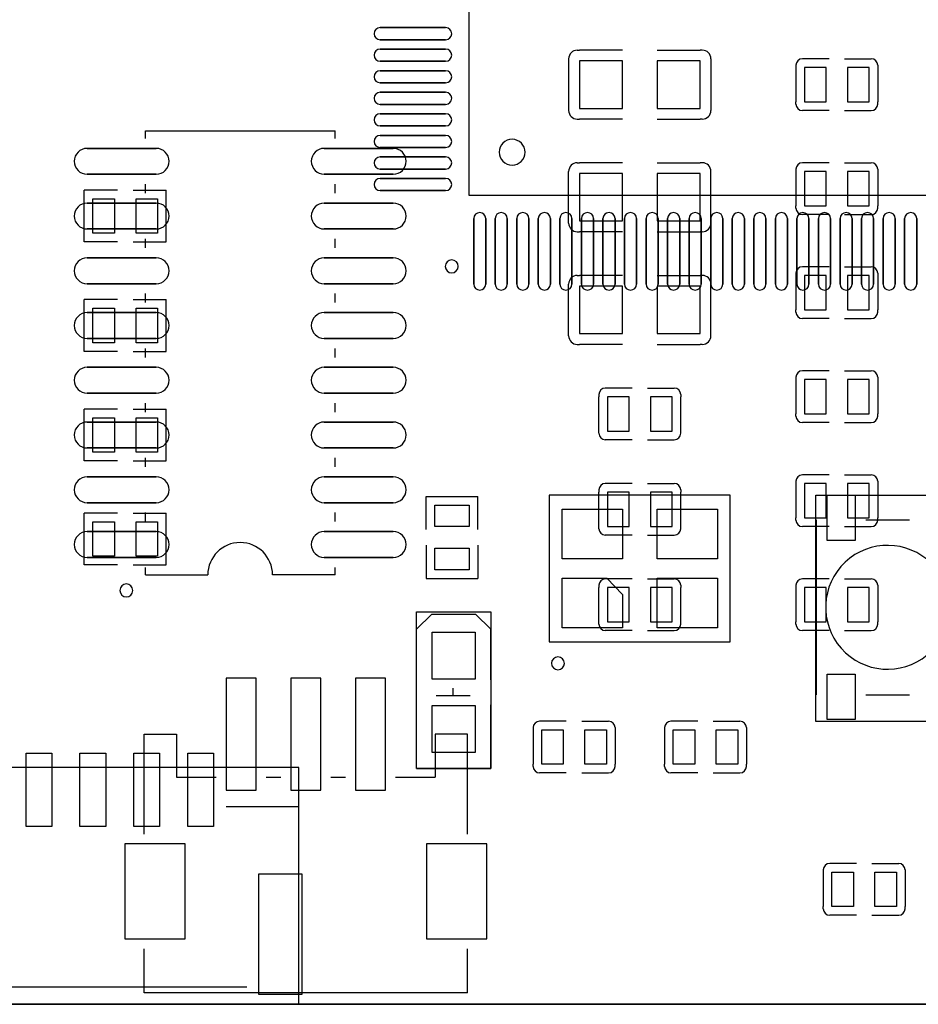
# Model space of a CAD drawing. Extents: x 1330 to 4875, y 412 to 2598.
# Tile 2 of 5: x 2364 to 3184, y 520 to 1419. Entities that reach past the tile are written whole.
import ezdxf

# ---------------------------------------------------------------- set-up
doc = ezdxf.new("R2010")
doc.units = 9
doc.layers.get('0').update_dxf_attribs({"color": 5})
doc.layers.add('图层1', color=255, linetype='Continuous')

msp = doc.modelspace()

# ---------------------------------------------------------------- linework, layer by layer
for points in [[(2773.937, 1751.063), (2773.937, 1258.937), (3266.063, 1258.937), (3266.063, 1751.063), (2773.937, 1751.063)], [(2752.681, 1412.082), (2752.681, 1412.082), (2692.839, 1412.082)], [(2752.681, 1401.058), (2752.681, 1401.058), (2692.839, 1401.058)], [(2752.681, 1392.402), (2752.681, 1392.402), (2692.839, 1392.402)], [(2752.681, 1381.378), (2752.681, 1381.378), (2692.839, 1381.378)], [(2914.247, 1381.654), (2874.877, 1381.654), (2874.877, 1338.346), (2914.247, 1338.346)], [(2985.117, 1381.654), (2945.747, 1381.654), (2945.747, 1338.346), (2985.117, 1338.346)], [(2752.681, 1372.712), (2752.681, 1372.712), (2692.839, 1372.712)], [(3100.154, 1375.745), (3080.469, 1375.745), (3080.469, 1344.249), (3100.154, 1344.249)], [(3139.524, 1375.745), (3119.839, 1375.745), (3119.839, 1344.249), (3139.524, 1344.249)], [(2752.681, 1361.688), (2752.681, 1361.688), (2692.839, 1361.688)], [(2752.681, 1353.032), (2752.681, 1353.032), (2692.839, 1353.032)], [(2752.681, 1342.008), (2752.681, 1342.008), (2692.839, 1342.008)], [(2752.681, 1333.342), (2752.681, 1333.342), (2692.839, 1333.342)], [(2752.681, 1322.318), (2752.681, 1322.318), (2692.839, 1322.318)], [(2752.681, 1313.662), (2752.681, 1313.662), (2692.839, 1313.662)], [(2488.236, 1301.811), (2488.236, 1301.811), (2425.244, 1301.811)], [(2704.766, 1301.811), (2704.766, 1301.811), (2641.774, 1301.811)], [(2752.681, 1302.638), (2752.681, 1302.638), (2692.839, 1302.638)], [(2752.681, 1293.972), (2752.681, 1293.972), (2692.839, 1293.972)], [(2488.236, 1278.189), (2488.236, 1278.189), (2425.244, 1278.189)], [(2704.766, 1278.189), (2704.766, 1278.189), (2641.774, 1278.189)], [(2752.681, 1282.948), (2752.681, 1282.948), (2692.839, 1282.948)], [(2874.883, 1235.472), (2914.253, 1235.472), (2914.253, 1278.78), (2874.883, 1278.78)], [(2945.753, 1235.472), (2985.123, 1235.472), (2985.123, 1278.78), (2945.753, 1278.78)], [(3100.154, 1280.748), (3080.469, 1280.748), (3080.469, 1249.252), (3100.154, 1249.252)], [(3139.524, 1280.748), (3119.839, 1280.748), (3119.839, 1249.252), (3139.524, 1249.252)], [(2752.681, 1274.292), (2752.681, 1274.292), (2692.839, 1274.292)], [(2752.681, 1263.268), (2752.681, 1263.268), (2692.839, 1263.268)], [(2488.236, 1251.811), (2488.236, 1251.811), (2425.244, 1251.811)], [(2450.157, 1224.252), (2430.472, 1224.252), (2430.472, 1255.748), (2450.157, 1255.748)], [(2489.527, 1224.252), (2469.842, 1224.252), (2469.842, 1255.748), (2489.527, 1255.748)], [(2704.766, 1251.811), (2704.766, 1251.811), (2641.774, 1251.811)], [(2778.268, 1237.681), (2778.268, 1237.681), (2778.268, 1177.839)], [(2789.292, 1237.681), (2789.292, 1237.681), (2789.292, 1177.839)], [(2797.948, 1237.681), (2797.948, 1237.681), (2797.948, 1177.839)], [(2808.972, 1237.681), (2808.972, 1237.681), (2808.972, 1177.839)], [(2817.638, 1237.681), (2817.638, 1237.681), (2817.638, 1177.839)], [(2828.662, 1237.681), (2828.662, 1237.681), (2828.662, 1177.839)], [(2837.318, 1237.681), (2837.318, 1237.681), (2837.318, 1177.839)], [(2848.342, 1237.681), (2848.342, 1237.681), (2848.342, 1177.839)], [(2857.008, 1237.681), (2857.008, 1237.681), (2857.008, 1177.839)], [(2868.032, 1237.681), (2868.032, 1237.681), (2868.032, 1177.839)], [(2876.688, 1237.681), (2876.688, 1237.681), (2876.688, 1177.839)], [(2887.712, 1237.681), (2887.712, 1237.681), (2887.712, 1177.839)], [(2896.378, 1237.681), (2896.378, 1237.681), (2896.378, 1177.839)], [(2907.402, 1237.681), (2907.402, 1237.681), (2907.402, 1177.839)], [(2916.058, 1237.681), (2916.058, 1237.681), (2916.058, 1177.839)], [(2927.082, 1237.681), (2927.082, 1237.681), (2927.082, 1177.839)], [(2935.748, 1237.681), (2935.748, 1237.681), (2935.748, 1177.839)], [(2946.772, 1237.681), (2946.772, 1237.681), (2946.772, 1177.839)], [(2955.428, 1237.681), (2955.428, 1237.681), (2955.428, 1177.839)], [(2966.452, 1237.681), (2966.452, 1237.681), (2966.452, 1177.839)], [(2975.118, 1237.681), (2975.118, 1237.681), (2975.118, 1177.839)], [(2986.142, 1237.681), (2986.142, 1237.681), (2986.142, 1177.839)], [(2994.808, 1237.681), (2994.808, 1237.681), (2994.808, 1177.839)], [(3005.832, 1237.681), (3005.832, 1237.681), (3005.832, 1177.839)], [(3014.488, 1237.681), (3014.488, 1237.681), (3014.488, 1177.839)], [(3025.512, 1237.681), (3025.512, 1237.681), (3025.512, 1177.839)], [(3034.178, 1237.681), (3034.178, 1237.681), (3034.178, 1177.839)], [(3045.202, 1237.681), (3045.202, 1237.681), (3045.202, 1177.839)], [(3053.858, 1237.681), (3053.858, 1237.681), (3053.858, 1177.839)], [(3064.882, 1237.681), (3064.882, 1237.681), (3064.882, 1177.839)], [(3073.548, 1237.681), (3073.548, 1237.681), (3073.548, 1177.839)], [(3084.572, 1237.681), (3084.572, 1237.681), (3084.572, 1177.839)], [(3093.228, 1237.681), (3093.228, 1237.681), (3093.228, 1177.839)], [(3104.252, 1237.681), (3104.252, 1237.681), (3104.252, 1177.839)], [(3112.918, 1237.681), (3112.918, 1237.681), (3112.918, 1177.839)], [(3123.942, 1237.681), (3123.942, 1237.681), (3123.942, 1177.839)], [(3132.598, 1237.681), (3132.598, 1237.681), (3132.598, 1177.839)], [(3143.622, 1237.681), (3143.622, 1237.681), (3143.622, 1177.839)], [(3152.288, 1237.681), (3152.288, 1237.681), (3152.288, 1177.839)], [(3163.312, 1237.681), (3163.312, 1237.681), (3163.312, 1177.839)], [(3171.968, 1237.681), (3171.968, 1237.681), (3171.968, 1177.839)], [(3182.992, 1237.681), (3182.992, 1237.681), (3182.992, 1177.839)], [(2488.236, 1228.189), (2488.236, 1228.189), (2425.244, 1228.189)], [(2704.766, 1228.189), (2704.766, 1228.189), (2641.774, 1228.189)], [(2488.236, 1201.811), (2488.236, 1201.811), (2425.244, 1201.811)], [(2704.766, 1201.811), (2704.766, 1201.811), (2641.774, 1201.811)], [(2488.236, 1178.189), (2488.236, 1178.189), (2425.244, 1178.189)], [(2704.766, 1178.189), (2704.766, 1178.189), (2641.774, 1178.189)], [(3100.154, 1185.749), (3080.469, 1185.749), (3080.469, 1154.253), (3100.154, 1154.253)], [(3139.524, 1185.749), (3119.839, 1185.749), (3119.839, 1154.253), (3139.524, 1154.253)], [(2874.883, 1132.596), (2914.253, 1132.596), (2914.253, 1175.904), (2874.883, 1175.904)], [(2945.753, 1132.596), (2985.123, 1132.596), (2985.123, 1175.904), (2945.753, 1175.904)], [(2488.236, 1151.811), (2488.236, 1151.811), (2425.244, 1151.811)], [(2450.157, 1124.252), (2430.472, 1124.252), (2430.472, 1155.748), (2450.157, 1155.748)], [(2489.527, 1124.252), (2469.842, 1124.252), (2469.842, 1155.748), (2489.527, 1155.748)], [(2704.766, 1151.811), (2704.766, 1151.811), (2641.774, 1151.811)], [(2488.236, 1128.189), (2488.236, 1128.189), (2425.244, 1128.189)], [(2704.766, 1128.189), (2704.766, 1128.189), (2641.774, 1128.189)], [(2488.236, 1101.811), (2488.236, 1101.811), (2425.244, 1101.811)], [(2704.766, 1101.811), (2704.766, 1101.811), (2641.774, 1101.811)], [(3100.154, 1090.747), (3080.469, 1090.747), (3080.469, 1059.251), (3100.154, 1059.251)], [(3139.524, 1090.747), (3119.839, 1090.747), (3119.839, 1059.251), (3139.524, 1059.251)], [(2488.236, 1078.189), (2488.236, 1078.189), (2425.244, 1078.189)], [(2704.766, 1078.189), (2704.766, 1078.189), (2641.774, 1078.189)], [(2900.478, 1043.502), (2920.163, 1043.502), (2920.163, 1074.998), (2900.478, 1074.998)], [(2939.848, 1043.502), (2959.533, 1043.502), (2959.533, 1074.998), (2939.848, 1074.998)], [(2450.157, 1024.252), (2430.472, 1024.252), (2430.472, 1055.748), (2450.157, 1055.748)], [(2489.527, 1024.252), (2469.842, 1024.252), (2469.842, 1055.748), (2489.527, 1055.748)], [(2488.236, 1051.811), (2488.236, 1051.811), (2425.244, 1051.811)], [(2704.766, 1051.811), (2704.766, 1051.811), (2641.774, 1051.811)], [(2488.236, 1028.189), (2488.236, 1028.189), (2425.244, 1028.189)], [(2704.766, 1028.189), (2704.766, 1028.189), (2641.774, 1028.189)], [(2488.236, 1001.811), (2488.236, 1001.811), (2425.244, 1001.811)], [(2704.766, 1001.811), (2704.766, 1001.811), (2641.774, 1001.811)], [(3100.154, 995.745), (3080.469, 995.745), (3080.469, 964.249), (3100.154, 964.249)], [(3139.524, 995.745), (3119.839, 995.745), (3119.839, 964.249), (3139.524, 964.249)], [(2847.319, 851.143), (3012.673, 851.143), (3012.673, 985.001), (2847.319, 985.001), (2847.319, 851.143)], [(2900.478, 956.379), (2920.163, 956.379), (2920.163, 987.875), (2900.478, 987.875)], [(2939.848, 956.379), (2959.533, 956.379), (2959.533, 987.875), (2939.848, 987.875)], [(3126.822, 943.661), (3101.232, 943.661), (3101.232, 984.999), (3126.822, 984.999)], [(2488.236, 978.189), (2488.236, 978.189), (2425.244, 978.189)], [(2704.766, 978.189), (2704.766, 978.189), (2641.774, 978.189)], [(2742.799, 956.296), (2742.799, 975.981), (2774.295, 975.981), (2774.295, 956.296)], [(2859.127, 972.21), (2914.245, 972.21), (2914.245, 926.934), (2859.127, 926.934)], [(2945.747, 972.21), (3000.865, 972.21), (3000.865, 926.934), (2945.747, 926.934)], [(2450.157, 929.252), (2430.472, 929.252), (2430.472, 960.748), (2450.157, 960.748)], [(2489.527, 929.252), (2469.842, 929.252), (2469.842, 960.748), (2489.527, 960.748)], [(2488.236, 951.811), (2488.236, 951.811), (2425.244, 951.811)], [(2704.766, 951.811), (2704.766, 951.811), (2641.774, 951.811)], [(2742.799, 916.926), (2742.799, 936.611), (2774.295, 936.611), (2774.295, 916.926)], [(2488.236, 928.189), (2488.236, 928.189), (2425.244, 928.189)], [(2704.766, 928.189), (2704.766, 928.189), (2641.774, 928.189)], [(2859.127, 909.21), (2899.996, 909.214), (2914.248, 894.293), (2914.245, 863.934), (2859.127, 863.934)], [(2945.747, 909.21), (3000.865, 909.21), (3000.865, 863.934), (2945.747, 863.934)], [(2900.478, 869.255), (2920.163, 869.255), (2920.163, 900.751), (2900.478, 900.751)], [(2939.848, 869.255), (2959.533, 869.255), (2959.533, 900.751), (2939.848, 900.751)], [(3100.154, 900.745), (3080.469, 900.745), (3080.469, 869.249), (3100.154, 869.249)], [(3139.524, 900.745), (3119.839, 900.745), (3119.839, 869.249), (3139.524, 869.249)], [(2740.5, 860), (2779.5, 860), (2779.5, 817), (2740.5, 817)], [(3126.822, 780.275), (3101.232, 780.275), (3101.232, 821.613), (3126.822, 821.613)], [(2579.723, 818.031), (2552.164, 818.031), (2552.164, 715.669), (2579.723, 715.669)], [(2638.778, 818.031), (2611.219, 818.031), (2611.219, 715.669), (2638.778, 715.669)], [(2697.833, 818.031), (2670.274, 818.031), (2670.274, 715.669), (2697.833, 715.669)], [(2740.5, 793), (2779.5, 793), (2779.5, 750), (2740.5, 750)], [(2840.461, 770.745), (2860.146, 770.745), (2860.146, 739.249), (2840.461, 739.249)], [(2879.831, 770.745), (2899.516, 770.745), (2899.516, 739.249), (2879.831, 739.249)], [(2960.461, 770.745), (2980.146, 770.745), (2980.146, 739.249), (2960.461, 739.249)], [(2999.831, 770.745), (3019.516, 770.745), (3019.516, 739.249), (2999.831, 739.249)], [(2369.368, 749.408), (2392.99, 749.408), (2392.99, 682.478), (2369.368, 682.478)], [(2418.581, 749.408), (2442.203, 749.408), (2442.203, 682.478), (2418.581, 682.478)], [(2467.798, 749.407), (2491.42, 749.407), (2491.42, 682.478), (2467.798, 682.478)], [(2517.009, 749.407), (2540.631, 749.407), (2540.631, 682.478), (2517.009, 682.478)], [(2459.651, 579.843), (2514.769, 579.843), (2514.769, 666.457), (2459.651, 666.457)], [(2735.231, 579.843), (2790.349, 579.843), (2790.349, 666.457), (2735.231, 666.457)], [(2581.969, 639.172), (2621.339, 639.172), (2621.339, 528.936), (2581.969, 528.936)], [(3105.476, 640.745), (3125.161, 640.745), (3125.161, 609.249), (3105.476, 609.249)], [(3144.846, 640.745), (3164.531, 640.745), (3164.531, 609.249), (3144.846, 609.249)]]:
    msp.add_lwpolyline(points, close=True)
for points in [[(2872.913, 1391.497), (2872.913, 1391.497), (2874.882, 1391.497)], [(2914.248, 1391.497), (2914.248, 1391.497), (2874.882, 1391.497)], [(2945.747, 1391.497), (2945.747, 1391.497), (2985.118, 1391.497)], [(2987.087, 1391.497), (2987.087, 1391.497), (2985.118, 1391.497)], [(2865.039, 1383.623), (2865.039, 1383.623), (2865.039, 1336.378)], [(2994.961, 1383.623), (2994.961, 1383.623), (2994.961, 1336.378)], [(3072.6, 1377.717), (3072.6, 1377.717), (3072.6, 1375.747)], [(3102.915, 1383.621), (3102.915, 1383.621), (3078.504, 1383.621)], [(3117.09, 1383.621), (3117.09, 1383.621), (3141.496, 1383.621)], [(3147.405, 1377.712), (3147.405, 1377.712), (3147.405, 1375.747)], [(3072.6, 1375.747), (3072.6, 1375.747), (3072.6, 1344.252)], [(3147.405, 1375.747), (3147.405, 1375.747), (3147.405, 1344.252)], [(3072.6, 1342.279), (3072.6, 1342.279), (3072.6, 1344.252)], [(3147.405, 1342.284), (3147.405, 1342.284), (3147.405, 1344.252)], [(3102.915, 1336.375), (3102.915, 1336.375), (3078.504, 1336.375)], [(3117.09, 1336.375), (3117.09, 1336.375), (3141.496, 1336.375)], [(2872.914, 1328.503), (2872.914, 1328.503), (2874.882, 1328.503)], [(2914.248, 1328.503), (2914.248, 1328.503), (2874.882, 1328.503)], [(2945.747, 1328.503), (2945.747, 1328.503), (2985.118, 1328.503)], [(2987.086, 1328.503), (2987.086, 1328.503), (2985.118, 1328.503)], [(2478.385, 1317.76), (2478.385, 1317.76), (2651.613, 1317.76)], [(2478.385, 1310.915), (2478.385, 1310.915), (2478.385, 1317.76)], [(2651.613, 1310.915), (2651.613, 1310.915), (2651.613, 1317.76)], [(2872.914, 1288.623), (2872.914, 1288.623), (2874.882, 1288.623)], [(2914.253, 1288.623), (2914.253, 1288.623), (2874.882, 1288.623)], [(2945.752, 1288.623), (2945.752, 1288.623), (2985.118, 1288.623)], [(2987.086, 1288.623), (2987.086, 1288.623), (2985.118, 1288.623)], [(3102.915, 1288.624), (3102.915, 1288.624), (3078.504, 1288.624)], [(3117.09, 1288.624), (3117.09, 1288.624), (3141.496, 1288.624)], [(2865.039, 1233.503), (2865.039, 1233.503), (2865.039, 1280.748)], [(2994.961, 1233.503), (2994.961, 1233.503), (2994.961, 1280.748)], [(3072.6, 1282.72), (3072.6, 1282.72), (3072.6, 1280.75)], [(3072.6, 1280.75), (3072.6, 1280.75), (3072.6, 1249.255)], [(3147.405, 1282.715), (3147.405, 1282.715), (3147.405, 1280.75)], [(3147.405, 1280.75), (3147.405, 1280.75), (3147.405, 1249.255)], [(2478.385, 1260.915), (2478.385, 1260.915), (2478.385, 1269.093)], [(2651.613, 1260.915), (2651.613, 1260.915), (2651.613, 1269.093)], [(2422.603, 1216.377), (2422.603, 1216.377), (2422.603, 1263.623)], [(2452.918, 1263.623), (2452.918, 1263.623), (2422.603, 1263.623)], [(2467.092, 1263.623), (2467.092, 1263.623), (2497.407, 1263.623)], [(2497.407, 1216.377), (2497.407, 1216.377), (2497.407, 1263.623)], [(3072.6, 1247.282), (3072.6, 1247.282), (3072.6, 1249.255)], [(3102.915, 1241.378), (3102.915, 1241.378), (3078.504, 1241.378)], [(3117.09, 1241.378), (3117.09, 1241.378), (3141.496, 1241.378)], [(3147.405, 1247.287), (3147.405, 1247.287), (3147.405, 1249.255)], [(2872.913, 1225.629), (2872.913, 1225.629), (2874.882, 1225.629)], [(2914.253, 1225.629), (2914.253, 1225.629), (2874.882, 1225.629)], [(2945.752, 1225.629), (2945.752, 1225.629), (2985.118, 1225.629)], [(2987.087, 1225.629), (2987.087, 1225.629), (2985.118, 1225.629)], [(2452.918, 1216.377), (2452.918, 1216.377), (2422.603, 1216.377)], [(2467.092, 1216.377), (2467.092, 1216.377), (2497.407, 1216.377)], [(2478.385, 1210.915), (2478.385, 1210.915), (2478.385, 1219.093)], [(2651.613, 1210.915), (2651.613, 1210.915), (2651.613, 1219.093)], [(3072.6, 1187.721), (3072.6, 1187.721), (3072.6, 1185.751)], [(3102.915, 1193.625), (3102.915, 1193.625), (3078.504, 1193.625)], [(3117.09, 1193.625), (3117.09, 1193.625), (3141.496, 1193.625)], [(3147.405, 1187.716), (3147.405, 1187.716), (3147.405, 1185.751)], [(2872.914, 1185.747), (2872.914, 1185.747), (2874.882, 1185.747)], [(2914.253, 1185.747), (2914.253, 1185.747), (2874.882, 1185.747)], [(2945.752, 1185.747), (2945.752, 1185.747), (2985.118, 1185.747)], [(2987.086, 1185.747), (2987.086, 1185.747), (2985.118, 1185.747)], [(3072.6, 1185.751), (3072.6, 1185.751), (3072.6, 1154.256)], [(3147.405, 1185.751), (3147.405, 1185.751), (3147.405, 1154.256)], [(2865.039, 1130.627), (2865.039, 1130.627), (2865.039, 1177.872)], [(2994.961, 1130.627), (2994.961, 1130.627), (2994.961, 1177.872)], [(2422.603, 1116.377), (2422.603, 1116.377), (2422.603, 1163.623)], [(2452.918, 1163.623), (2452.918, 1163.623), (2422.603, 1163.623)], [(2467.092, 1163.623), (2467.092, 1163.623), (2497.407, 1163.623)], [(2478.385, 1160.915), (2478.385, 1160.915), (2478.385, 1169.093)], [(2497.407, 1116.377), (2497.407, 1116.377), (2497.407, 1163.623)], [(2651.613, 1160.915), (2651.613, 1160.915), (2651.613, 1169.093)], [(3072.6, 1152.283), (3072.6, 1152.283), (3072.6, 1154.256)], [(3147.405, 1152.288), (3147.405, 1152.288), (3147.405, 1154.256)], [(3102.915, 1146.379), (3102.915, 1146.379), (3078.504, 1146.379)], [(3117.09, 1146.379), (3117.09, 1146.379), (3141.496, 1146.379)], [(2452.918, 1116.377), (2452.918, 1116.377), (2422.603, 1116.377)], [(2467.092, 1116.377), (2467.092, 1116.377), (2497.407, 1116.377)], [(2478.385, 1110.915), (2478.385, 1110.915), (2478.385, 1119.093)], [(2651.613, 1110.915), (2651.613, 1110.915), (2651.613, 1119.093)], [(2872.913, 1122.753), (2872.913, 1122.753), (2874.882, 1122.753)], [(2914.253, 1122.753), (2914.253, 1122.753), (2874.882, 1122.753)], [(2945.752, 1122.753), (2945.752, 1122.753), (2985.118, 1122.753)], [(2987.087, 1122.753), (2987.087, 1122.753), (2985.118, 1122.753)], [(3102.915, 1098.623), (3102.915, 1098.623), (3078.504, 1098.623)], [(3117.09, 1098.623), (3117.09, 1098.623), (3141.496, 1098.623)], [(3072.6, 1092.719), (3072.6, 1092.719), (3072.6, 1090.749)], [(3072.6, 1090.749), (3072.6, 1090.749), (3072.6, 1059.254)], [(3147.405, 1092.714), (3147.405, 1092.714), (3147.405, 1090.749)], [(3147.405, 1090.749), (3147.405, 1090.749), (3147.405, 1059.254)], [(2922.912, 1082.872), (2922.912, 1082.872), (2898.506, 1082.872)], [(2937.087, 1082.872), (2937.087, 1082.872), (2961.498, 1082.872)], [(2892.597, 1076.963), (2892.597, 1076.963), (2892.597, 1074.995)], [(2892.597, 1043.5), (2892.597, 1043.5), (2892.597, 1074.995)], [(2967.402, 1076.968), (2967.402, 1076.968), (2967.402, 1074.995)], [(2967.402, 1043.5), (2967.402, 1043.5), (2967.402, 1074.995)], [(2422.603, 1016.377), (2422.603, 1016.377), (2422.603, 1063.623)], [(2452.918, 1063.623), (2452.918, 1063.623), (2422.603, 1063.623)], [(2467.092, 1063.623), (2467.092, 1063.623), (2497.407, 1063.623)], [(2478.385, 1060.915), (2478.385, 1060.915), (2478.385, 1069.093)], [(2497.407, 1016.377), (2497.407, 1016.377), (2497.407, 1063.623)], [(2651.613, 1060.915), (2651.613, 1060.915), (2651.613, 1069.093)], [(3072.6, 1057.281), (3072.6, 1057.281), (3072.6, 1059.254)], [(3147.405, 1057.286), (3147.405, 1057.286), (3147.405, 1059.254)], [(2892.597, 1041.535), (2892.597, 1041.535), (2892.597, 1043.5)], [(2967.402, 1041.53), (2967.402, 1041.53), (2967.402, 1043.5)], [(3102.915, 1051.377), (3102.915, 1051.377), (3078.504, 1051.377)], [(3117.09, 1051.377), (3117.09, 1051.377), (3141.496, 1051.377)], [(2922.912, 1035.626), (2922.912, 1035.626), (2898.506, 1035.626)], [(2937.087, 1035.626), (2937.087, 1035.626), (2961.498, 1035.626)], [(2452.918, 1016.377), (2452.918, 1016.377), (2422.603, 1016.377)], [(2467.092, 1016.377), (2467.092, 1016.377), (2497.407, 1016.377)], [(2478.385, 1010.915), (2478.385, 1010.915), (2478.385, 1019.093)], [(2651.613, 1010.915), (2651.613, 1010.915), (2651.613, 1019.093)], [(3102.915, 1003.621), (3102.915, 1003.621), (3078.504, 1003.621)], [(3117.09, 1003.621), (3117.09, 1003.621), (3141.496, 1003.621)], [(2892.597, 989.84), (2892.597, 989.84), (2892.597, 987.872)], [(2922.912, 995.749), (2922.912, 995.749), (2898.506, 995.749)], [(2937.087, 995.749), (2937.087, 995.749), (2961.498, 995.749)], [(2967.402, 989.845), (2967.402, 989.845), (2967.402, 987.872)], [(3072.6, 997.717), (3072.6, 997.717), (3072.6, 995.747)], [(3072.6, 995.747), (3072.6, 995.747), (3072.6, 964.252)], [(3147.405, 997.712), (3147.405, 997.712), (3147.405, 995.747)], [(3147.405, 995.747), (3147.405, 995.747), (3147.405, 964.252)], [(2734.924, 983.85), (2734.924, 983.85), (2782.17, 983.85)], [(2734.924, 953.535), (2734.924, 953.535), (2734.924, 983.85)], [(2782.17, 953.535), (2782.17, 953.535), (2782.17, 983.85)], [(2892.597, 956.377), (2892.597, 956.377), (2892.597, 987.872)], [(2967.402, 956.377), (2967.402, 956.377), (2967.402, 987.872)], [(2422.603, 921.377), (2422.603, 921.377), (2422.603, 968.623)], [(2452.918, 968.623), (2452.918, 968.623), (2422.603, 968.623)], [(2467.092, 968.623), (2467.092, 968.623), (2497.407, 968.623)], [(2478.385, 960.915), (2478.385, 960.915), (2478.385, 969.093)], [(2497.407, 921.377), (2497.407, 921.377), (2497.407, 968.623)], [(2651.613, 960.915), (2651.613, 960.915), (2651.613, 969.093)], [(3072.6, 962.279), (3072.6, 962.279), (3072.6, 964.252)], [(3091.333, 802.657), (3091.333, 802.657), (3091.333, 962.657)], [(3136.35, 962.637), (3136.35, 962.637), (3176.35, 962.637)], [(3147.405, 962.284), (3147.405, 962.284), (3147.405, 964.252)], [(2892.597, 954.412), (2892.597, 954.412), (2892.597, 956.377)], [(2967.402, 954.407), (2967.402, 954.407), (2967.402, 956.377)], [(3102.915, 956.375), (3102.915, 956.375), (3078.504, 956.375)], [(3117.09, 956.375), (3117.09, 956.375), (3141.496, 956.375)], [(2922.912, 948.503), (2922.912, 948.503), (2898.506, 948.503)], [(2937.087, 948.503), (2937.087, 948.503), (2961.498, 948.503)], [(2734.924, 939.361), (2734.924, 939.361), (2734.924, 909.046)], [(2782.17, 939.361), (2782.17, 939.361), (2782.17, 909.046)], [(2452.918, 921.377), (2452.918, 921.377), (2422.603, 921.377)], [(2467.092, 921.377), (2467.092, 921.377), (2497.407, 921.377)], [(2478.385, 912.248), (2478.385, 912.248), (2478.385, 919.093)], [(2651.613, 912.248), (2651.613, 912.248), (2651.613, 919.093)], [(2478.385, 912.248), (2478.385, 912.248), (2535.471, 912.248)], [(2651.613, 912.248), (2651.613, 912.248), (2594.527, 912.248)], [(2734.924, 909.046), (2734.924, 909.046), (2782.17, 909.046)], [(2922.912, 908.625), (2922.912, 908.625), (2898.506, 908.625)], [(2937.087, 908.625), (2937.087, 908.625), (2961.498, 908.625)], [(3102.915, 908.621), (3102.915, 908.621), (3078.504, 908.621)], [(3117.09, 908.621), (3117.09, 908.621), (3141.496, 908.621)], [(2892.597, 902.716), (2892.597, 902.716), (2892.597, 900.748)], [(2892.597, 869.253), (2892.597, 869.253), (2892.597, 900.748)], [(2967.402, 902.721), (2967.402, 902.721), (2967.402, 900.748)], [(2967.402, 869.253), (2967.402, 869.253), (2967.402, 900.748)], [(3072.6, 902.717), (3072.6, 902.717), (3072.6, 900.747)], [(3072.6, 900.747), (3072.6, 900.747), (3072.6, 869.252)], [(3147.405, 902.712), (3147.405, 902.712), (3147.405, 900.747)], [(3147.405, 900.747), (3147.405, 900.747), (3147.405, 869.252)], [(2726, 862.5), (2740, 876.5), (2780, 876.5), (2794, 862.5)], [(2892.597, 867.288), (2892.597, 867.288), (2892.597, 869.253)], [(2967.402, 867.283), (2967.402, 867.283), (2967.402, 869.253)], [(3072.6, 867.279), (3072.6, 867.279), (3072.6, 869.252)], [(3147.405, 867.284), (3147.405, 867.284), (3147.405, 869.252)], [(2726, 817.5), (2726, 817.5), (2726, 862.5)], [(2794, 816.5), (2794, 816.5), (2794, 862.5)], [(2922.912, 861.379), (2922.912, 861.379), (2898.506, 861.379)], [(2937.087, 861.379), (2937.087, 861.379), (2961.498, 861.379)], [(3102.915, 861.375), (3102.915, 861.375), (3078.504, 861.375)], [(3117.09, 861.375), (3117.09, 861.375), (3141.496, 861.375)], [(2744, 802), (2744, 802), (2775, 802)], [(2759.687, 802), (2759.687, 802), (2759.687, 808.904)], [(3136.35, 802.637), (3136.35, 802.637), (3176.35, 802.637)], [(2726, 735.5), (2726, 735.5), (2726, 793.5)], [(2794, 735.5), (2794, 735.5), (2794, 793.5)], [(2862.895, 778.621), (2862.895, 778.621), (2838.489, 778.621)], [(2877.07, 778.621), (2877.07, 778.621), (2901.481, 778.621)], [(2982.895, 778.621), (2982.895, 778.621), (2958.489, 778.621)], [(2997.07, 778.621), (2997.07, 778.621), (3021.481, 778.621)], [(2477.239, 766.864), (2506.839, 766.864), (2506.739, 727.464)], [(2477.361, 675.557), (2477.361, 675.557), (2477.361, 766.864)], [(2772.525, 766.835), (2742.998, 766.835), (2742.998, 727.466)], [(2772.638, 675.557), (2772.638, 675.557), (2772.638, 766.835)], [(2832.58, 772.712), (2832.58, 772.712), (2832.58, 770.747)], [(2832.58, 770.747), (2832.58, 770.747), (2832.58, 739.252)], [(2907.385, 772.717), (2907.385, 772.717), (2907.385, 770.747)], [(2907.385, 770.747), (2907.385, 770.747), (2907.385, 739.252)], [(2952.58, 772.712), (2952.58, 772.712), (2952.58, 770.747)], [(2952.58, 770.747), (2952.58, 770.747), (2952.58, 739.252)], [(3027.385, 772.717), (3027.385, 772.717), (3027.385, 770.747)], [(3027.385, 770.747), (3027.385, 770.747), (3027.385, 739.252)], [(2832.58, 737.284), (2832.58, 737.284), (2832.58, 739.252)], [(2907.385, 737.279), (2907.385, 737.279), (2907.385, 739.252)], [(2952.58, 737.284), (2952.58, 737.284), (2952.58, 739.252)], [(3027.385, 737.279), (3027.385, 737.279), (3027.385, 739.252)], [(2726, 735.5), (2726, 735.5), (2794, 735.5)], [(2862.895, 731.375), (2862.895, 731.375), (2838.489, 731.375)], [(2877.07, 731.375), (2877.07, 731.375), (2901.481, 731.375)], [(2982.895, 731.375), (2982.895, 731.375), (2958.489, 731.375)], [(2997.07, 731.375), (2997.07, 731.375), (3021.481, 731.375)], [(2506.739, 727.464), (2506.739, 727.464), (2543.064, 727.464)], [(2588.823, 727.464), (2588.823, 727.464), (2602.119, 727.464)], [(2647.878, 727.464), (2647.878, 727.464), (2661.174, 727.464)], [(2706.933, 727.464), (2706.933, 727.464), (2742.998, 727.464)], [(2552.21, 700.738), (2552.21, 700.738), (2618.41, 700.738)], [(2618.387, 700.196), (2618.387, 700.196), (2618.386, 655.313)], [(3127.91, 648.621), (3127.91, 648.621), (3103.504, 648.621)], [(3142.085, 648.621), (3142.085, 648.621), (3166.496, 648.621)], [(3097.595, 642.712), (3097.595, 642.712), (3097.595, 640.747)], [(3097.595, 640.747), (3097.595, 640.747), (3097.595, 609.252)], [(3172.4, 642.717), (3172.4, 642.717), (3172.4, 640.747)], [(3172.4, 640.747), (3172.4, 640.747), (3172.4, 609.252)], [(3097.595, 607.284), (3097.595, 607.284), (3097.595, 609.252)], [(3172.4, 607.279), (3172.4, 607.279), (3172.4, 609.252)], [(3127.91, 601.375), (3127.91, 601.375), (3103.504, 601.375)], [(3142.085, 601.375), (3142.085, 601.375), (3166.496, 601.375)], [(2477.361, 530.629), (2477.361, 530.629), (2477.361, 570.743)], [(2772.638, 530.629), (2772.638, 530.629), (2772.638, 570.743)], [(2338.858, 536.021), (2338.858, 536.021), (2571.142, 536.021)], [(2772.638, 530.629), (2772.638, 530.629), (2477.361, 530.629)], [(1445, 520), (1445, 520), (4755, 520)]]:
    msp.add_lwpolyline(points)
at = {"color": 0}
msp.add_lwpolyline([(4760.1029, 520.0434), (4760.1029, 520.0434), (1450.1029, 520.0434)], dxfattribs=at)
for centre, radius, start, end in [((2692.839, 1406.57), 5.512, 90, 270), ((2752.681, 1406.57), 5.512, 270, 90), ((2692.839, 1386.89), 5.512, 90, 270), ((2752.681, 1386.89), 5.512, 270, 90), ((2872.913, 1383.623), 7.874, 90, 180), ((2987.087, 1383.623), 7.874, 0, 90), ((3078.504, 1377.717), 5.904, 90, 180), ((3141.496, 1377.712), 5.909, 0, 90), ((2692.839, 1367.2), 5.512, 90, 270), ((2752.681, 1367.2), 5.512, 270, 90), ((2692.839, 1347.52), 5.512, 90, 270), ((2752.681, 1347.52), 5.512, 270, 90), ((3078.504, 1342.279), 5.904, 180, 270), ((3141.496, 1342.284), 5.909, 270, 0), ((2692.839, 1327.83), 5.512, 90, 270), ((2752.681, 1327.83), 5.512, 270, 90), ((2872.914, 1336.378), 7.875, 180, 270), ((2987.086, 1336.378), 7.875, 270, 0), ((2692.839, 1308.15), 5.512, 90, 270), ((2752.681, 1308.15), 5.512, 270, 90), ((2813.4, 1298.2894), 11.811, 90, 89.514889), ((2425.244, 1290), 11.811, 90, 270), ((2488.236, 1290), 11.811, 270, 90), ((2641.774, 1290), 11.811, 90, 270), ((2704.766, 1290), 11.811, 270, 90), ((2692.839, 1288.46), 5.512, 90, 270), ((2752.681, 1288.46), 5.512, 270, 90), ((2872.914, 1280.748), 7.875, 90, 180), ((2987.086, 1280.748), 7.875, 0, 90), ((3078.504, 1282.72), 5.904, 90, 180), ((3141.496, 1282.715), 5.909, 360, 90), ((2692.839, 1268.78), 5.512, 90, 270), ((2752.681, 1268.78), 5.512, 270, 90), ((2425.244, 1240), 11.811, 90, 270), ((2488.236, 1240), 11.811, 270, 90), ((2641.774, 1240), 11.811, 90, 270), ((2704.766, 1240), 11.811, 270, 90), ((2783.78, 1237.681), 5.512, 360, 180), ((2803.46, 1237.681), 5.512, 360, 180), ((2823.15, 1237.681), 5.512, 360, 180), ((2842.83, 1237.681), 5.512, 360, 180), ((2862.52, 1237.681), 5.512, 360, 180), ((2882.2, 1237.681), 5.512, 360, 180), ((2901.89, 1237.681), 5.512, 360, 180), ((2921.57, 1237.681), 5.512, 360, 180), ((2941.26, 1237.681), 5.512, 360, 180), ((2960.94, 1237.681), 5.512, 360, 180), ((2980.63, 1237.681), 5.512, 360, 180), ((3000.32, 1237.681), 5.512, 360, 180), ((3020, 1237.681), 5.512, 360, 180), ((3039.69, 1237.681), 5.512, 360, 180), ((3059.37, 1237.681), 5.512, 360, 180), ((3078.504, 1247.282), 5.904, 180, 270), ((3079.06, 1237.681), 5.512, 360, 180), ((3098.74, 1237.681), 5.512, 360, 180), ((3118.43, 1237.681), 5.512, 360, 180), ((3138.11, 1237.681), 5.512, 360, 180), ((3141.496, 1247.287), 5.909, 270, 0), ((3157.8, 1237.681), 5.512, 360, 180), ((3177.48, 1237.681), 5.512, 360, 180), ((2872.913, 1233.503), 7.874, 180, 270), ((2987.087, 1233.503), 7.874, 270, 0), ((2425.244, 1190), 11.811, 90, 270), ((2488.236, 1190), 11.811, 270, 90), ((2641.774, 1190), 11.811, 90, 270), ((2704.766, 1190), 11.811, 270, 90), ((2758.25, 1193.9942), 5.906, 90, 89.51493), ((3078.504, 1187.721), 5.904, 90, 180), ((3141.496, 1187.716), 5.909, 360, 90), ((2872.914, 1177.872), 7.875, 90, 180), ((2987.086, 1177.872), 7.875, 0, 90), ((2783.78, 1177.839), 5.512, 180, 360), ((2803.46, 1177.839), 5.512, 180, 360), ((2823.15, 1177.839), 5.512, 180, 360), ((2842.83, 1177.839), 5.512, 180, 360), ((2862.52, 1177.839), 5.512, 180, 360), ((2882.2, 1177.839), 5.512, 180, 360), ((2901.89, 1177.839), 5.512, 180, 360), ((2921.57, 1177.839), 5.512, 180, 360), ((2941.26, 1177.839), 5.512, 180, 360), ((2960.94, 1177.839), 5.512, 180, 360), ((2980.63, 1177.839), 5.512, 180, 360), ((3000.32, 1177.839), 5.512, 180, 360), ((3020, 1177.839), 5.512, 180, 360), ((3039.69, 1177.839), 5.512, 180, 360), ((3059.37, 1177.839), 5.512, 180, 360), ((3079.06, 1177.839), 5.512, 180, 360), ((3098.74, 1177.839), 5.512, 180, 360), ((3118.43, 1177.839), 5.512, 180, 360), ((3138.11, 1177.839), 5.512, 180, 360), ((3157.8, 1177.839), 5.512, 180, 360), ((3177.48, 1177.839), 5.512, 180, 360), ((2425.244, 1140), 11.811, 90, 270), ((2488.236, 1140), 11.811, 270, 90), ((2641.774, 1140), 11.811, 90, 270), ((2704.766, 1140), 11.811, 270, 90), ((3078.504, 1152.283), 5.904, 180, 270), ((3141.496, 1152.288), 5.909, 270, 360), ((2872.913, 1130.627), 7.874, 180, 270), ((2987.087, 1130.627), 7.874, 270, 0), ((2425.244, 1090), 11.811, 90, 270), ((2488.236, 1090), 11.811, 270, 90), ((2641.774, 1090), 11.811, 90, 270), ((2704.766, 1090), 11.811, 270, 90), ((3078.504, 1092.719), 5.904, 90, 180), ((3141.496, 1092.714), 5.909, 0, 90), ((2898.506, 1076.963), 5.909, 90, 180), ((2961.498, 1076.968), 5.904, 360, 90), ((3078.504, 1057.281), 5.904, 180, 270), ((3141.496, 1057.286), 5.909, 270, 360), ((2425.244, 1040), 11.811, 90, 270), ((2488.236, 1040), 11.811, 270, 90), ((2641.774, 1040), 11.811, 90, 270), ((2704.766, 1040), 11.811, 270, 90), ((2898.506, 1041.535), 5.909, 180, 270), ((2961.498, 1041.53), 5.904, 270, 360), ((2425.244, 990), 11.811, 90, 270), ((2488.236, 990), 11.811, 270, 90), ((2641.774, 990), 11.811, 90, 270), ((2704.766, 990), 11.811, 270, 90), ((3078.504, 997.717), 5.904, 90, 180), ((3141.496, 997.712), 5.909, 0, 90), ((2898.506, 989.84), 5.909, 90, 180), ((2961.498, 989.845), 5.904, 360, 90), ((2898.506, 954.412), 5.909, 180, 270), ((2961.498, 954.407), 5.904, 270, 0), ((3078.504, 962.279), 5.904, 180, 270), ((3141.496, 962.284), 5.909, 270, 0), ((2425.244, 940), 11.811, 90, 270), ((2488.236, 940), 11.811, 270, 90), ((2641.774, 940), 11.811, 90, 270), ((2704.766, 940), 11.811, 270, 90), ((2564.976, 912.239), 29.551, 0.017451, 180.0174491), ((3156.3528, 882.6335), 56.569, 45.0045405, 37.8794577), ((2898.506, 902.716), 5.909, 90, 180), ((2961.498, 902.721), 5.904, 360, 90), ((3078.504, 902.717), 5.904, 90, 180), ((3141.496, 902.712), 5.909, 0, 90), ((2460.9992, 898.004), 5.906, 0.48507, 359.51493), ((2898.506, 867.288), 5.909, 180, 270), ((2961.498, 867.283), 5.904, 270, 0), ((3078.504, 867.279), 5.904, 180, 270), ((3141.496, 867.284), 5.909, 270, 0), ((2855.246, 831.4662), 5.906, 90, 89.51493), ((2838.489, 772.712), 5.909, 90, 180), ((2901.481, 772.717), 5.904, 360, 90), ((2958.489, 772.712), 5.909, 90, 180), ((3021.481, 772.717), 5.904, 360, 90), ((2838.489, 737.284), 5.909, 180, 270), ((2901.481, 737.279), 5.904, 270, 0), ((2958.489, 737.284), 5.909, 180, 270), ((3021.481, 737.279), 5.904, 270, 0), ((3103.504, 642.712), 5.909, 90, 180), ((3166.496, 642.717), 5.904, 360, 90), ((3103.504, 607.284), 5.909, 180, 270), ((3166.496, 607.279), 5.904, 270, 0)]:
    msp.add_arc(centre, radius, start, end)
at = {"layer": '图层1'}
for points in [[(3090.7095, 984.999), (3421.015, 984.999), (3421.015, 778.301), (3090.7095, 778.301)], [(2794, 735.5), (2726, 735.5), (2726, 878.4828), (2794, 878.4828)], [(1893.664, 520), (2618.41, 520), (2618.41, 736.151), (1893.664, 736.151)]]:
    msp.add_lwpolyline(points, close=True, dxfattribs=at)

doc.saveas('drawing.dxf')
